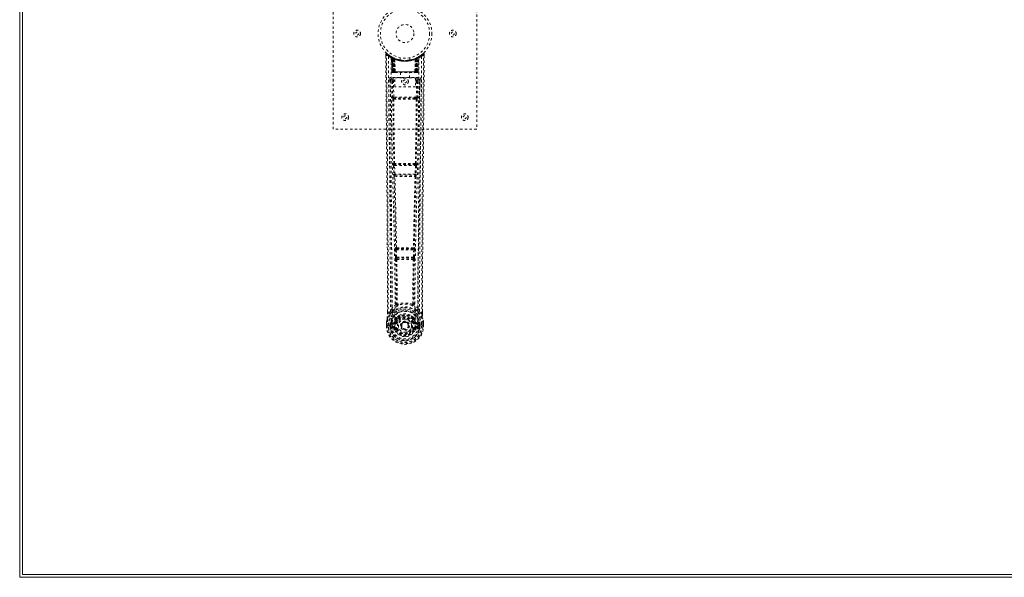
# Model space of a CAD drawing. Header units: inches. Extents: x 14 to 182, y 61 to 121.
# Tile 1 of 8: x 14 to 55, y 61 to 85. Entities that reach past the tile are written whole.
import ezdxf

# ---------------------------------------------------------------- set-up
doc = ezdxf.new("R2010")
doc.units = ezdxf.units.IN
doc.header["$MEASUREMENT"] = 0
doc.linetypes.add('SLD-Dashed', pattern=[0.075, 0.05, -0.025])
doc.linetypes.add('SLD-Solid', pattern=[0])

msp = doc.modelspace()

# ---------------------------------------------------------------- linework, layer by layer
at = {"color": 7, "linetype": 'SLD-Solid', "lineweight": 15}
for p, q in [((14.141, 61.4), (14.141, 120.9)), ((14.259, 120.782), (14.259, 61.518)), ((14.259, 120.782), (14.259, 61.518)), ((97.891, 61.4), (14.141, 61.4)), ((14.259, 61.518), (97.891, 61.518)), ((14.259, 61.518), (97.891, 61.518))]:
    msp.add_line(p, q, dxfattribs=at)
at = {"color": 7, "linetype": 'SLD-Dashed', "lineweight": 0}
for p, q in [((27.259, 80.15), (27.259, 88.15)), ((33.259, 88.15), (33.259, 80.15)), ((29.452, 83.291), (29.453, 83.208)), ((29.482, 83.292), (29.502, 83.314)), ((30.905, 83.226), (30.845, 83.189)), ((31.016, 83.314), (30.915, 83.233)), ((31.066, 83.292), (31.036, 83.292)), ((31.065, 83.206), (31.066, 83.291)), ((29.691, 83.177), (29.677, 83.185)), ((29.705, 83.152), (29.692, 83.16)), ((29.713, 82.554), (29.692, 83.16)), ((29.726, 82.554), (29.705, 83.152)), ((29.775, 83.132), (29.709, 83.166)), ((29.724, 83.144), (29.747, 82.551)), ((29.792, 83.106), (29.724, 83.141)), ((29.745, 82.554), (29.724, 83.141)), ((29.751, 83.111), (29.764, 83.137)), ((29.751, 83.111), (29.752, 82.554)), ((29.757, 83.109), (29.751, 83.111)), ((29.757, 83.109), (29.769, 83.135)), ((29.757, 82.554), (29.757, 83.109)), ((29.764, 83.137), (29.769, 83.135)), ((29.765, 83.105), (29.777, 83.131)), ((29.765, 82.554), (29.765, 83.105)), ((29.769, 83.103), (29.781, 83.129)), ((29.769, 83.103), (29.769, 82.554)), ((29.777, 83.131), (29.775, 83.132)), ((29.781, 83.129), (29.777, 83.131)), ((29.783, 83.096), (29.795, 83.123)), ((29.783, 83.096), (29.784, 82.554)), ((29.787, 83.095), (29.799, 83.121)), ((29.787, 82.554), (29.787, 83.095)), ((29.792, 83.106), (29.793, 83.105)), ((29.811, 82.554), (29.792, 83.106)), ((29.793, 83.105), (29.813, 82.554)), ((29.795, 83.123), (29.799, 83.121)), ((29.838, 83.076), (29.836, 83.077)), ((29.841, 82.553), (29.836, 83.077)), ((29.838, 83.076), (29.843, 82.554)), ((29.842, 83.103), (29.839, 83.104)), ((30.059, 83.139), (30.059, 83.043)), ((30.459, 83.043), (30.459, 83.139)), ((30.679, 83.104), (30.676, 83.103)), ((30.676, 82.554), (30.68, 83.076)), ((30.682, 83.077), (30.677, 82.553)), ((30.682, 83.077), (30.68, 83.076)), ((30.706, 82.554), (30.725, 83.105)), ((30.726, 83.106), (30.707, 82.554)), ((30.719, 83.121), (30.731, 83.095)), ((30.723, 83.123), (30.749, 83.135)), ((30.723, 83.123), (30.735, 83.096)), ((30.725, 83.105), (30.726, 83.106)), ((30.794, 83.141), (30.726, 83.106)), ((30.731, 83.095), (30.731, 82.554)), ((30.735, 82.554), (30.735, 83.096)), ((30.741, 83.131), (30.737, 83.129)), ((30.737, 83.129), (30.749, 83.103)), ((30.741, 83.131), (30.753, 83.105)), ((30.743, 83.132), (30.742, 83.131)), ((30.81, 83.166), (30.743, 83.132)), ((30.749, 83.135), (30.754, 83.137)), ((30.749, 83.135), (30.762, 83.109)), ((30.749, 82.554), (30.749, 83.103)), ((30.753, 83.105), (30.753, 82.554)), ((30.754, 83.137), (30.763, 83.142)), ((30.754, 83.137), (30.767, 83.111)), ((30.767, 83.111), (30.762, 83.109)), ((30.762, 83.109), (30.762, 82.554)), ((30.767, 82.554), (30.767, 83.111)), ((30.771, 82.551), (30.794, 83.144)), ((30.774, 82.554), (30.794, 83.141)), ((30.787, 83.135), (30.782, 83.136)), ((30.792, 82.554), (30.813, 83.152)), ((30.806, 82.554), (30.827, 83.16)), ((30.827, 83.16), (30.813, 83.152)), ((30.841, 83.185), (30.828, 83.177)), ((29.713, 82.554), (29.726, 82.554)), ((29.752, 82.554), (29.713, 82.554)), ((29.726, 82.554), (29.765, 82.554)), ((29.74, 82.526), (29.743, 82.525)), ((29.745, 82.554), (29.811, 82.554)), ((29.752, 82.525), (29.757, 82.525)), ((29.756, 82.525), (29.766, 82.525)), ((30.762, 82.554), (29.757, 82.554)), ((29.766, 82.525), (29.77, 82.525)), ((29.769, 82.554), (30.749, 82.554)), ((29.774, 82.525), (29.841, 82.525)), ((29.784, 82.554), (29.787, 82.554)), ((30.731, 82.554), (29.787, 82.554)), ((29.813, 82.554), (29.811, 82.554)), ((29.841, 82.553), (29.843, 82.554)), ((29.843, 82.554), (30.676, 82.554)), ((29.843, 82.525), (30.675, 82.525)), ((30.064, 82.525), (30.064, 82.293)), ((30.454, 82.293), (30.454, 82.525)), ((30.676, 82.554), (30.677, 82.553)), ((30.677, 82.525), (30.744, 82.525)), ((30.707, 82.554), (30.706, 82.554)), ((30.707, 82.554), (30.774, 82.554)), ((30.731, 82.554), (30.735, 82.554)), ((30.749, 82.525), (30.753, 82.525)), ((30.753, 82.554), (30.792, 82.554)), ((30.753, 82.525), (30.762, 82.525)), ((30.761, 82.525), (30.766, 82.525)), ((30.766, 82.525), (30.766, 82.527)), ((30.806, 82.554), (30.767, 82.554)), ((30.774, 82.525), (30.774, 82.525)), ((30.775, 82.525), (30.779, 82.526)), ((30.792, 82.554), (30.806, 82.554)), ((29.646, 82.228), (29.642, 82.21)), ((29.643, 82.218), (29.643, 82.208)), ((29.643, 82.208), (29.643, 82.207)), ((29.643, 82.207), (29.65, 81.393)), ((29.687, 82.316), (29.687, 82.256)), ((30.831, 82.316), (29.687, 82.316)), ((29.687, 82.256), (29.835, 82.256)), ((29.735, 82.153), (29.78, 82.154)), ((29.735, 82.153), (29.742, 81.493)), ((29.78, 82.199), (29.78, 82.154)), ((29.835, 82.199), (29.78, 82.199)), ((29.835, 82.154), (29.78, 82.154)), ((29.787, 81.494), (29.78, 82.154)), ((29.835, 81.927), (29.835, 82.293)), ((29.835, 82.293), (30.696, 82.293)), ((30.696, 82.293), (30.696, 81.927)), ((30.696, 82.256), (30.831, 82.256)), ((30.696, 82.199), (30.739, 82.199)), ((30.696, 82.154), (30.739, 82.154)), ((30.739, 82.154), (30.732, 81.494)), ((30.739, 82.199), (30.739, 82.154)), ((30.783, 82.153), (30.776, 81.493)), ((30.831, 82.256), (30.831, 82.316)), ((30.868, 81.393), (30.875, 82.207)), ((30.876, 82.21), (30.873, 82.228)), ((30.875, 82.208), (30.875, 82.218)), ((30.875, 82.207), (30.875, 82.208)), ((30.696, 81.927), (29.835, 81.927)), ((29.784, 81.404), (29.833, 81.403)), ((30.732, 81.494), (29.787, 81.494)), ((29.843, 81.45), (29.796, 81.45)), ((30.675, 81.45), (29.843, 81.45)), ((30.723, 81.45), (30.675, 81.45)), ((30.685, 81.403), (30.734, 81.404)), ((33.259, 80.15), (27.259, 80.15)), ((29.792, 78.715), (29.786, 78.712)), ((29.831, 78.668), (29.837, 78.671)), ((30.687, 78.668), (29.831, 78.668)), ((30.681, 78.671), (30.687, 78.668)), ((30.732, 78.712), (30.726, 78.715)), ((29.779, 78.622), (29.79, 78.269)), ((29.824, 78.623), (30.694, 78.623)), ((29.835, 78.271), (29.824, 78.623)), ((30.684, 78.271), (29.835, 78.271)), ((30.694, 78.623), (30.684, 78.271)), ((30.739, 78.622), (30.728, 78.269)), ((29.803, 78.18), (29.804, 78.179)), ((29.848, 78.226), (29.848, 78.226)), ((29.848, 78.226), (30.67, 78.226)), ((30.67, 78.226), (30.67, 78.226)), ((30.714, 78.179), (30.715, 78.18)), ((29.849, 75.1), (29.861, 74.791)), ((29.872, 75.194), (29.859, 75.19)), ((29.893, 75.102), (30.625, 75.102)), ((29.905, 74.793), (29.893, 75.102)), ((29.903, 75.147), (29.916, 75.151)), ((30.615, 75.147), (29.903, 75.147)), ((30.602, 75.151), (30.615, 75.147)), ((30.625, 75.102), (30.613, 74.793)), ((30.647, 75.194), (30.66, 75.19)), ((30.67, 75.1), (30.658, 74.791)), ((29.861, 74.791), (29.863, 74.757)), ((29.879, 74.701), (29.88, 74.701)), ((30.613, 74.793), (29.905, 74.793)), ((29.924, 74.748), (29.923, 74.748)), ((29.923, 74.748), (30.595, 74.748)), ((30.595, 74.748), (30.594, 74.748)), ((30.638, 74.701), (30.639, 74.701)), ((30.658, 74.791), (30.655, 74.757)), ((29.523, 72.418), (29.522, 72.507)), ((29.524, 72.508), (29.524, 72.419)), ((29.648, 72.535), (29.552, 72.42)), ((29.648, 72.535), (29.708, 72.647)), ((30.811, 72.647), (30.87, 72.535)), ((30.966, 72.42), (30.87, 72.535)), ((30.995, 72.419), (30.994, 72.521)), ((30.996, 72.418), (30.996, 72.52)), ((29.878, 72.072), (29.885, 72.083)), ((29.885, 72.083), (29.912, 72.072)), ((29.888, 72.232), (29.887, 72.209)), ((29.895, 72.259), (29.906, 72.277)), ((29.911, 72.227), (29.911, 72.204)), ((30.606, 72.072), (30.633, 72.083)), ((30.607, 72.204), (30.607, 72.227)), ((30.612, 72.277), (30.624, 72.26)), ((30.631, 72.232), (30.631, 72.209)), ((30.633, 72.083), (30.64, 72.072)), ((29.48, 72.04), (29.48, 72.036)), ((29.48, 71.919), (29.48, 72.036)), ((29.48, 71.919), (29.484, 71.919)), ((29.481, 72.036), (29.481, 71.918)), ((29.484, 71.919), (29.537, 71.919)), ((29.51, 72.036), (29.509, 71.92)), ((29.537, 71.919), (29.56, 71.92)), ((29.56, 71.92), (29.566, 71.92)), ((29.566, 71.92), (29.716, 71.92)), ((29.631, 71.993), (29.631, 71.993)), ((29.631, 71.92), (29.631, 71.993)), ((29.631, 71.92), (29.631, 71.92)), ((29.661, 71.991), (29.66, 71.921)), ((29.666, 71.92), (29.66, 71.921)), ((29.661, 71.992), (29.666, 72.011)), ((29.666, 72.011), (29.666, 71.998)), ((29.666, 71.998), (29.666, 71.92)), ((29.675, 72.039), (29.672, 72.035)), ((29.676, 72.039), (29.686, 72.05)), ((29.684, 71.799), (29.803, 71.776)), ((29.801, 72.071), (29.686, 72.05)), ((29.686, 72.05), (29.686, 72.05)), ((29.686, 72.05), (29.686, 72.05)), ((29.701, 72.017), (29.83, 72.042)), ((29.701, 72.017), (29.701, 71.987)), ((29.83, 72.017), (29.701, 72.017)), ((29.83, 71.987), (29.701, 71.987)), ((29.714, 71.865), (29.714, 71.835)), ((29.714, 71.865), (29.83, 71.865)), ((29.83, 71.815), (29.714, 71.835)), ((29.714, 71.835), (29.83, 71.835)), ((29.716, 71.919), (29.716, 71.92)), ((29.83, 72.042), (29.83, 72.017)), ((29.83, 71.987), (29.83, 72.017)), ((29.83, 71.865), (29.83, 71.835)), ((29.83, 71.815), (29.83, 71.835)), ((29.89, 71.771), (29.886, 71.78)), ((29.912, 71.781), (29.89, 71.771)), ((30.103, 71.926), (30.103, 71.942)), ((30.103, 71.918), (30.103, 71.926)), ((30.628, 71.771), (30.606, 71.781)), ((30.632, 71.78), (30.628, 71.771)), ((30.683, 71.748), (30.628, 71.771)), ((30.688, 72.042), (30.817, 72.017)), ((30.688, 72.042), (30.688, 72.017)), ((30.817, 72.017), (30.688, 72.017)), ((30.688, 71.987), (30.688, 72.017)), ((30.817, 71.987), (30.688, 71.987)), ((30.688, 71.865), (30.688, 71.835)), ((30.688, 71.865), (30.804, 71.865)), ((30.804, 71.835), (30.688, 71.815)), ((30.688, 71.815), (30.688, 71.835)), ((30.688, 71.835), (30.804, 71.835)), ((30.716, 71.776), (30.835, 71.799)), ((30.833, 72.05), (30.717, 72.071)), ((30.802, 71.92), (30.953, 71.92)), ((30.804, 71.835), (30.804, 71.865)), ((30.817, 71.987), (30.817, 72.017)), ((30.833, 72.05), (30.843, 72.04)), ((30.846, 72.035), (30.843, 72.04)), ((30.852, 72.011), (30.852, 71.998)), ((30.857, 71.992), (30.852, 72.011)), ((30.852, 71.998), (30.853, 71.92)), ((30.853, 71.92), (30.858, 71.921)), ((30.887, 71.993), (30.858, 71.991)), ((30.858, 71.921), (30.858, 71.991)), ((30.887, 71.993), (30.888, 71.921)), ((30.887, 71.993), (30.887, 71.993)), ((30.953, 71.92), (30.959, 71.92)), ((30.959, 71.92), (30.982, 71.919)), ((30.982, 71.919), (31.035, 71.919)), ((31.009, 71.92), (31.009, 72.036)), ((31.035, 71.919), (31.039, 71.919)), ((31.038, 71.918), (31.037, 72.036)), ((31.038, 72.036), (31.038, 72.04)), ((31.039, 71.919), (31.038, 72.036))]:
    msp.add_line(p, q, dxfattribs=at)
at = {"color": 7, "linetype": 'SLD-Dashed', "lineweight": 0, "flags": 128}
for points in [[(29.522, 72.507), (29.52, 75.136), (29.503, 77.854), (29.478, 80.573), (29.452, 83.292)], [(29.452, 83.292), (29.453, 83.291), (29.455, 83.292), (29.461, 83.292), (29.471, 83.292), (29.477, 83.292), (29.482, 83.292)], [(29.501, 83.312), (29.494, 83.316), (29.486, 83.318), (29.477, 83.319), (29.469, 83.317), (29.463, 83.314), (29.457, 83.308), (29.454, 83.302), (29.453, 83.294)], [(29.552, 72.42), (29.553, 73.158), (29.553, 73.938), (29.551, 74.761), (29.547, 75.627), (29.543, 76.423), (29.537, 77.253), (29.536, 77.444), (29.534, 77.636), (29.533, 77.83), (29.532, 77.963), (29.531, 78.093), (29.53, 78.229), (29.528, 78.37), (29.524, 78.823), (29.52, 79.328), (29.514, 79.884), (29.511, 80.235), (29.508, 80.607), (29.504, 81.01), (29.5, 81.385), (29.495, 81.876), (29.491, 82.312), (29.488, 82.693), (29.485, 83.02), (29.482, 83.292)], [(30.966, 72.42), (30.965, 73.234), (30.966, 74.082), (30.968, 74.966), (30.972, 75.768), (30.975, 76.286), (30.978, 76.828), (30.982, 77.394), (30.987, 77.958), (30.991, 78.446), (30.996, 79.093), (31.003, 79.781), (31.01, 80.51), (31.016, 81.187), (31.036, 83.292)], [(30.996, 72.52), (30.998, 75.137), (31.016, 77.853), (31.04, 80.574), (31.066, 83.292)], [(31.063, 83.291), (31.061, 83.299), (31.058, 83.307), (31.053, 83.313), (31.046, 83.318), (31.039, 83.321), (31.032, 83.322), (31.024, 83.32), (31.018, 83.316)], [(29.571, 83.198), (29.577, 81.607), (29.595, 80.018), (29.626, 78.432), (29.663, 76.849), (29.693, 75.609), (29.716, 74.373), (29.726, 73.143), (29.716, 71.92)], [(29.68, 83.143), (29.687, 81.556), (29.707, 79.971), (29.74, 78.389), (29.78, 76.81), (29.812, 75.573), (29.836, 74.34), (29.846, 73.112), (29.834, 71.89)], [(29.685, 83.177), (29.692, 83.166), (29.696, 83.152)], [(29.692, 83.166), (29.693, 83.16), (29.693, 83.159)], [(29.723, 83.149), (29.724, 83.143), (29.724, 83.141)], [(29.725, 83.157), (29.732, 83.154), (29.764, 83.137)], [(30.457, 83.043), (30.458, 83.043), (30.44, 83.04), (30.402, 83.034), (30.348, 83.029), (30.283, 83.025), (30.259, 83.025)], [(30.838, 83.143), (30.832, 81.556), (30.811, 79.971), (30.779, 78.389), (30.738, 76.81), (30.707, 75.573), (30.682, 74.34), (30.673, 73.111), (30.685, 71.89)], [(30.947, 83.198), (30.942, 81.607), (30.923, 80.018), (30.893, 78.432), (30.855, 76.849), (30.825, 75.609), (30.802, 74.373), (30.792, 73.143), (30.802, 71.92)], [(29.744, 82.554), (29.745, 82.547), (29.746, 82.545)], [(29.784, 82.554), (29.776, 82.554), (29.768, 82.554), (29.761, 82.554), (29.755, 82.554), (29.75, 82.554), (29.747, 82.554), (29.745, 82.554), (29.745, 82.554)], [(29.745, 82.525), (29.745, 82.525), (29.746, 82.526), (29.748, 82.526), (29.752, 82.527)], [(29.758, 82.525), (29.758, 82.525), (29.759, 82.526), (29.762, 82.526), (29.766, 82.527)], [(29.773, 82.525), (29.775, 82.525), (29.776, 82.525)], [(29.813, 82.554), (29.816, 82.544), (29.823, 82.535)], [(29.841, 82.553), (29.826, 82.539), (29.823, 82.535)], [(30.677, 82.553), (30.692, 82.539), (30.696, 82.535)], [(30.696, 82.535), (30.702, 82.544), (30.706, 82.554)], [(30.774, 82.554), (30.774, 82.554), (30.772, 82.554), (30.768, 82.554), (30.763, 82.554), (30.757, 82.554), (30.75, 82.554), (30.743, 82.554), (30.735, 82.554)], [(30.753, 82.527), (30.757, 82.526), (30.759, 82.526), (30.76, 82.525), (30.76, 82.525)], [(29.582, 82.21), (29.586, 81.834), (29.59, 81.405), (29.595, 80.936), (29.599, 80.511), (29.601, 80.288), (29.603, 80.066), (29.605, 79.843), (29.608, 79.59), (29.61, 79.335), (29.613, 79.088), (29.617, 78.585), (29.621, 78.117), (29.625, 77.685), (29.629, 77.262), (29.633, 76.772), (29.638, 75.931), (29.643, 75.083), (29.647, 74.206), (29.648, 73.351), (29.648, 72.535)], [(29.642, 82.21), (29.666, 82.182), (29.735, 82.153)], [(29.642, 82.21), (29.673, 79.022), (29.699, 75.834), (29.708, 72.647)], [(29.78, 82.199), (29.711, 82.227), (29.687, 82.256)], [(30.831, 82.256), (30.808, 82.227), (30.739, 82.199)], [(30.783, 82.153), (30.779, 82.153), (30.769, 82.153), (30.755, 82.154), (30.739, 82.154)], [(30.783, 82.153), (30.853, 82.182), (30.874, 82.208)], [(30.811, 72.647), (30.819, 75.834), (30.845, 79.022), (30.876, 82.21)], [(30.87, 72.535), (30.87, 73.276), (30.871, 74.047), (30.874, 74.85), (30.878, 75.616), (30.883, 76.392), (30.889, 77.168), (30.895, 77.924), (30.902, 78.649), (30.908, 79.325), (30.915, 80.081), (30.922, 80.791), (30.929, 81.488), (30.936, 82.21)], [(29.787, 81.494), (29.771, 81.494), (29.757, 81.493), (29.746, 81.493), (29.742, 81.493)], [(29.752, 81.405), (29.768, 80.059), (29.792, 78.715)], [(29.826, 78.712), (29.801, 80.057), (29.784, 81.404)], [(30.685, 81.403), (30.474, 81.403), (30.259, 81.403), (30.045, 81.403), (29.833, 81.403)], [(30.675, 81.45), (30.471, 81.45), (30.265, 81.45), (30.053, 81.45), (29.843, 81.45)], [(30.734, 81.404), (30.717, 80.057), (30.692, 78.712)], [(30.723, 81.45), (30.74, 81.446), (30.75, 81.438)], [(30.767, 81.405), (30.751, 80.059), (30.726, 78.715)], [(30.776, 81.493), (30.772, 81.493), (30.762, 81.493), (30.747, 81.494), (30.732, 81.494)], [(29.824, 78.623), (29.816, 78.623), (29.808, 78.623), (29.801, 78.623), (29.794, 78.623), (29.788, 78.622), (29.784, 78.622), (29.781, 78.622), (29.779, 78.622)], [(29.835, 78.271), (29.827, 78.271), (29.819, 78.27), (29.811, 78.27), (29.805, 78.27), (29.799, 78.27), (29.795, 78.27), (29.792, 78.27), (29.79, 78.269)], [(29.79, 78.269), (29.792, 78.236), (29.792, 78.234)], [(30.728, 78.269), (30.727, 78.27), (30.724, 78.27), (30.719, 78.27), (30.714, 78.27), (30.707, 78.27), (30.7, 78.27), (30.692, 78.271), (30.684, 78.271)], [(30.739, 78.622), (30.737, 78.622), (30.734, 78.622), (30.73, 78.622), (30.724, 78.623), (30.718, 78.623), (30.71, 78.623), (30.703, 78.623), (30.694, 78.623)], [(30.728, 78.269), (30.726, 78.236), (30.726, 78.234)], [(29.804, 78.179), (29.839, 76.684), (29.872, 75.194)], [(29.907, 75.189), (29.874, 76.681), (29.838, 78.177)], [(30.68, 78.177), (30.644, 76.681), (30.611, 75.189)], [(30.714, 78.179), (30.679, 76.684), (30.647, 75.194)], [(30.71, 78.199), (30.711, 78.197), (30.714, 78.179)], [(29.893, 75.102), (29.885, 75.101), (29.877, 75.101), (29.87, 75.101), (29.864, 75.1), (29.858, 75.1), (29.854, 75.1), (29.851, 75.1), (29.849, 75.1)], [(29.893, 75.102), (29.893, 75.11), (29.893, 75.118), (29.895, 75.133), (29.898, 75.143), (29.903, 75.147)], [(30.615, 75.147), (30.62, 75.143), (30.624, 75.133), (30.626, 75.118), (30.626, 75.11), (30.625, 75.102)], [(30.67, 75.1), (30.668, 75.1), (30.665, 75.1), (30.66, 75.1), (30.655, 75.1), (30.648, 75.101), (30.641, 75.101), (30.633, 75.101), (30.625, 75.102)], [(29.905, 74.793), (29.897, 74.792), (29.89, 74.792), (29.882, 74.792), (29.876, 74.792), (29.87, 74.791), (29.866, 74.791), (29.863, 74.791), (29.861, 74.791)], [(29.88, 74.701), (29.891, 73.769), (29.892, 72.84)], [(29.916, 74.696), (29.927, 73.763), (29.927, 72.833)], [(30.591, 72.833), (30.592, 73.763), (30.603, 74.696)], [(30.613, 74.793), (30.612, 74.784), (30.611, 74.776), (30.606, 74.761), (30.601, 74.752), (30.598, 74.749), (30.596, 74.748), (30.595, 74.748)], [(30.658, 74.791), (30.653, 74.791), (30.642, 74.792), (30.628, 74.792), (30.613, 74.793)], [(30.638, 74.701), (30.628, 73.769), (30.627, 72.84)], [(29.691, 72.495), (29.59, 72.371), (29.51, 72.217)], [(29.889, 72.832), (29.792, 72.745), (29.708, 72.647)], [(29.801, 72.598), (29.795, 72.592), (29.786, 72.583)], [(29.889, 72.832), (29.891, 72.821), (29.896, 72.812), (29.902, 72.806), (29.91, 72.803), (29.918, 72.803), (29.926, 72.807), (29.932, 72.813), (29.937, 72.823)], [(29.927, 72.833), (29.928, 72.832), (29.928, 72.83), (29.931, 72.827), (29.937, 72.823)], [(30.581, 72.823), (30.588, 72.827), (30.59, 72.83), (30.591, 72.832), (30.591, 72.833)], [(30.581, 72.823), (30.586, 72.813), (30.593, 72.807), (30.601, 72.803), (30.609, 72.803), (30.616, 72.806), (30.623, 72.812), (30.627, 72.821), (30.629, 72.832)], [(30.811, 72.647), (30.727, 72.745), (30.629, 72.832)], [(30.732, 72.583), (30.723, 72.592), (30.718, 72.598)], [(30.828, 72.495), (30.928, 72.372), (31.008, 72.217)], [(29.51, 72.217), (29.494, 72.139), (29.48, 72.04)], [(29.48, 72.036), (29.493, 72.131), (29.509, 72.206)], [(29.51, 72.217), (29.509, 72.212), (29.509, 72.206)], [(29.552, 72.42), (29.546, 72.42), (29.54, 72.42), (29.534, 72.42), (29.529, 72.419), (29.525, 72.419), (29.523, 72.419), (29.522, 72.419), (29.523, 72.418)], [(29.828, 72.094), (29.815, 72.077), (29.801, 72.071)], [(29.887, 72.209), (29.857, 72.159), (29.828, 72.094)], [(30.032, 72.363), (29.981, 72.336), (29.906, 72.277)], [(30.612, 72.277), (30.537, 72.336), (30.486, 72.363)], [(30.633, 72.083), (30.607, 72.144), (30.579, 72.191)], [(30.631, 72.209), (30.662, 72.159), (30.69, 72.094)], [(30.69, 72.094), (30.703, 72.077), (30.717, 72.071)], [(30.996, 72.418), (30.996, 72.419), (30.995, 72.419), (30.993, 72.419), (30.989, 72.419), (30.984, 72.42), (30.978, 72.42), (30.972, 72.42), (30.966, 72.42)], [(31.01, 72.206), (31.01, 72.212), (31.008, 72.217)], [(31.038, 72.04), (31.027, 72.128), (31.008, 72.217)], [(31.038, 72.036), (31.026, 72.131), (31.01, 72.206)], [(29.509, 71.92), (29.503, 71.92), (29.497, 71.92), (29.491, 71.92), (29.486, 71.92), (29.483, 71.919), (29.48, 71.919), (29.479, 71.919), (29.48, 71.919)], [(29.48, 72.04), (29.481, 72.04), (29.483, 72.04), (29.486, 72.039), (29.49, 72.039), (29.494, 72.038), (29.499, 72.037), (29.504, 72.037), (29.51, 72.036)], [(29.48, 72.036), (29.48, 72.036), (29.481, 72.036), (29.483, 72.036), (29.487, 72.036), (29.492, 72.036), (29.497, 72.036), (29.503, 72.036), (29.51, 72.036)], [(29.631, 71.993), (29.641, 71.992), (29.65, 71.992), (29.657, 71.991), (29.661, 71.991)], [(29.66, 71.921), (29.657, 71.92), (29.65, 71.92), (29.641, 71.92), (29.631, 71.92)], [(29.661, 71.991), (29.661, 71.992), (29.661, 71.992)], [(29.701, 71.987), (29.683, 71.99), (29.666, 71.998)], [(29.671, 71.848), (29.691, 71.861), (29.714, 71.865)], [(30.685, 71.89), (30.679, 71.812), (30.657, 71.736), (30.617, 71.666), (30.564, 71.605), (30.498, 71.556), (30.423, 71.519), (30.343, 71.497), (30.259, 71.49), (30.176, 71.497), (30.095, 71.519), (30.02, 71.556), (29.955, 71.605), (29.901, 71.666), (29.862, 71.736), (29.839, 71.812), (29.834, 71.89)], [(29.94, 72.06), (29.935, 72.062), (29.93, 72.064), (29.925, 72.066), (29.921, 72.068), (29.917, 72.07), (29.915, 72.071), (29.913, 72.071), (29.912, 72.072)], [(29.94, 71.792), (29.935, 71.79), (29.93, 71.788), (29.925, 71.786), (29.921, 71.784), (29.917, 71.783), (29.915, 71.782), (29.913, 71.781), (29.912, 71.781)], [(30.578, 72.06), (30.584, 72.062), (30.589, 72.064), (30.593, 72.066), (30.597, 72.068), (30.601, 72.07), (30.603, 72.071), (30.605, 72.071), (30.606, 72.072)], [(30.578, 71.792), (30.584, 71.79), (30.589, 71.788), (30.593, 71.786), (30.597, 71.784), (30.601, 71.783), (30.603, 71.782), (30.605, 71.781), (30.606, 71.781)], [(30.804, 71.865), (30.828, 71.861), (30.847, 71.848)], [(30.852, 71.998), (30.836, 71.99), (30.817, 71.987)], [(30.857, 71.992), (30.858, 71.991), (30.858, 71.991)], [(31.038, 72.04), (31.037, 72.04), (31.035, 72.04), (31.032, 72.039), (31.029, 72.039), (31.024, 72.038), (31.019, 72.037), (31.014, 72.037), (31.009, 72.036)], [(31.009, 72.036), (31.015, 72.036), (31.021, 72.036), (31.027, 72.036), (31.031, 72.036), (31.035, 72.036), (31.038, 72.036), (31.039, 72.036), (31.038, 72.036)], [(31.039, 71.919), (31.039, 71.919), (31.038, 71.919), (31.036, 71.919), (31.032, 71.92), (31.027, 71.92), (31.022, 71.92), (31.016, 71.92), (31.009, 71.92)]]:
    msp.add_lwpolyline(points, dxfattribs=at)
at = {"color": 7, "linetype": 'SLD-Dashed', "lineweight": 0}
for centre, radius in [((30.259, 84.15), 1.125), ((30.259, 84.15), 1.03), ((30.259, 84.15), 0.375), ((28.259, 84.15), 0.14), ((28.259, 84.15), 0.0625), ((32.259, 84.15), 0.141), ((32.259, 84.15), 0.0625), ((30.259, 82.15), 0.141), ((30.259, 82.15), 0.0625), ((27.759, 80.65), 0.14), ((32.759, 80.65), 0.14), ((27.759, 80.65), 0.0625), ((32.759, 80.65), 0.0625), ((30.259, 71.926), 0.7), ((30.259, 71.926), 0.69), ((30.259, 71.926), 0.623), ((30.259, 71.926), 0.32), ((30.259, 71.926), 0.275), ((30.259, 71.926), 0.188), ((30.259, 71.926), 0.157), ((30.259, 71.926), 0.142), ((30.259, 71.926), 0.139), ((30.259, 71.926), 0.138)]:
    msp.add_circle(centre, radius, dxfattribs=at)
for centre, radius, start, end in [((29.482, 83.292), 0.03, 47.8477, 180.5314), ((30.254, 84.185), 1.2, 228.1041, 235.3369), ((30.259, 84.151), 1.158, 227.8714, 312.1369), ((30.255, 84.144), 1.12, 227.8958, 235.3632), ((29.601, 83.198), 0.03, 55.9267, 179.7348), ((30.259, 84.15), 1.127, 235.3416, 240.474), ((30.259, 84.15), 1.127, 299.526, 304.6584), ((30.264, 84.144), 1.12, 304.6371, 312.1019), ((30.917, 83.198), 0.03, 0.2615, 124.077), ((30.261, 84.19), 1.206, 304.6792, 311.8728), ((31.036, 83.292), 0.03, 359.4717, 132.1511), ((30.98, 83.262), 0.0633, 28.5158, 55.8927), ((30.245, 84.385), 1.365, 240.418, 245.5475), ((29.662, 83.159), 0.03, 1.9905, 58.912), ((30.227, 84.096), 1.065, 238.8982, 239.8297), ((29.642, 83.123), 0.0707, 31.4525, 58.8933), ((29.721, 83.13), 0.0429, 114.1768, 162.9835), ((30.259, 84.182), 1.19, 240.8801, 299.1199), ((29.675, 83.151), 0.0299, 1.9031, 59.6981), ((30.174, 84.002), 0.956, 239.6161, 242.5278), ((30.27, 84.172), 1.154, 239.9253, 243.9574), ((30.249, 83.785), 0.837, 228.2592, 233.5251), ((30.259, 84.15), 1.127, 240.4733, 299.5267), ((30.236, 83.764), 0.81, 229.0919, 234.4547), ((29.694, 83.14), 0.03, 16.8599, 61.2493), ((29.694, 83.14), 0.0299, 1.8058, 60.7498), ((30.259, 84.15), 1.127, 240.7811, 245.7098), ((30.247, 83.773), 0.821, 230.3925, 235.5903), ((30.259, 84.149), 1.155, 244.2143, 295.7857), ((30.259, 84.149), 1.155, 244.9105, 295.0895), ((29.762, 83.105), 0.0297, 1.4827, 64.4695), ((29.764, 83.104), 0.0297, 1.4764, 64.5493), ((30.259, 84.149), 1.155, 245.8866, 294.1134), ((30.215, 83.702), 0.731, 234.752, 238.7711), ((29.81, 83.093), 0.0311, 328.321, 19.6503), ((29.809, 83.094), 0.0345, 328.9659, 15.1477), ((30.259, 84.113), 1.12, 247.9256, 292.0744), ((30.71, 83.094), 0.0345, 164.8384, 211.048), ((30.708, 83.093), 0.031, 160.2177, 211.6924), ((30.302, 83.704), 0.734, 301.2412, 305.2414), ((30.367, 83.918), 0.872, 293.5613, 295.4799), ((30.778, 83.029), 0.109, 91.2471, 120.4804), ((30.755, 83.104), 0.0297, 115.4507, 178.5236), ((30.756, 83.105), 0.0297, 115.5233, 178.5246), ((30.271, 83.773), 0.821, 304.4097, 309.6075), ((30.284, 83.762), 0.807, 305.5345, 310.9189), ((30.81, 83.009), 0.137, 89.4088, 113.5142), ((30.265, 83.79), 0.844, 306.4965, 311.7192), ((30.824, 83.14), 0.0299, 119.2539, 178.1984), ((30.405, 83.898), 0.836, 298.7915, 300.3493), ((30.843, 83.151), 0.0299, 120.3019, 178.0969), ((30.797, 83.13), 0.0429, 17.0146, 65.8219), ((30.857, 83.159), 0.03, 121.0773, 178.0202), ((30.274, 84.384), 1.364, 294.449, 299.5855), ((29.743, 82.555), 0.03, 181.9942, 269.9952), ((29.744, 82.556), 0.0305, 182.3656, 249.368), ((29.756, 82.555), 0.03, 181.9918, 246.5565), ((29.757, 82.557), 0.0315, 237.9447, 270.6795), ((29.774, 82.555), 0.03, 181.9327, 269.94), ((30.582, 82.551), 0.83, 179.7742, 181.6221), ((30.169, 82.547), 0.412, 179.0187, 183.0429), ((30.188, 82.547), 0.423, 179.0446, 182.9706), ((30.191, 82.547), 0.422, 179.0353, 182.9706), ((30.226, 82.547), 0.442, 179.0789, 182.8342), ((30.229, 82.547), 0.442, 179.0835, 182.8389), ((29.841, 82.555), 0.0299, 181.7963, 269.8152), ((29.844, 82.552), 0.0265, 218.3641, 269.3872), ((30.675, 82.552), 0.0266, 270.8027, 321.446), ((30.677, 82.555), 0.0299, 270.1848, 358.2037), ((30.286, 82.547), 0.446, 357.1813, 0.9056), ((30.289, 82.547), 0.446, 357.1813, 0.9056), ((30.739, 82.56), 0.0353, 261.8131, 350.6747), ((30.744, 82.555), 0.03, 270.0574, 358.0744), ((30.327, 82.547), 0.422, 357.0374, 0.9659), ((29.905, 82.551), 0.848, 358.418, 0.2259), ((30.35, 82.547), 0.412, 356.9444, 0.9754), ((30.762, 82.557), 0.0314, 269.3036, 302.3798), ((30.745, 82.411), 0.118, 75.8798, 79.5824), ((30.762, 82.555), 0.03, 293.4941, 358.0265), ((30.776, 82.555), 0.03, 270.0049, 358.0012), ((30.774, 82.556), 0.0305, 290.7103, 357.6498), ((29.687, 82.211), 0.105, 89.9158, 180.6366), ((29.624, 79.35), 2.861, 89.6401, 90.8417), ((29.687, 82.211), 0.045, 90.0203, 157.9893), ((29.78, 82.154), 0.0451, 90.4258, 180.3581), ((30.738, 82.154), 0.0451, 359.6174, 89.5736), ((30.831, 82.211), 0.105, 359.3659, 90.0816), ((30.831, 82.211), 0.045, 22.0128, 89.9776), ((30.894, 79.335), 2.875, 89.1624, 90.358), ((30.031, 81.48), 0.289, 177.3538, 195.0212), ((29.797, 81.404), 0.0456, 91.922, 179.0018), ((29.777, 81.661), 0.258, 264.2214, 271.5601), ((29.859, 81.41), 0.075, 147.9979, 184.8137), ((29.864, 81.486), 0.0773, 174.5352, 208.3813), ((29.898, 81.414), 0.0652, 146.4361, 189.4371), ((30.621, 81.414), 0.0652, 350.5383, 33.553), ((30.655, 81.486), 0.0773, 331.6291, 5.4591), ((30.658, 81.41), 0.0757, 355.3516, 31.8355), ((30.741, 81.662), 0.258, 268.4472, 275.7754), ((30.729, 81.407), 0.0384, 357.07, 55.3779), ((30.487, 81.48), 0.289, 344.9839, 2.6443), ((29.999, 78.65), 0.222, 163.6411, 187.1173), ((29.832, 78.714), 0.0451, 181.9441, 269.4404), ((29.837, 78.716), 0.0451, 181.9691, 269.4236), ((29.818, 78.848), 0.136, 258.8597, 273.2832), ((29.882, 78.637), 0.0601, 148.5899, 193.1071), ((30.259, 42.579), 36.136, 89.3136, 90.6865), ((29.883, 78.705), 0.057, 172.6041, 216.4884), ((30.259, 45.648), 33.026, 89.2675, 90.7325), ((30.681, 78.716), 0.0451, 270.5802, 358.0316), ((30.636, 78.705), 0.0567, 323.3893, 7.5189), ((30.687, 78.714), 0.0451, 270.5596, 358.0559), ((30.636, 78.637), 0.0601, 346.903, 31.4001), ((30.7, 78.848), 0.136, 266.742, 281.1117), ((30.519, 78.65), 0.222, 352.8834, 16.3582), ((29.897, 78.265), 0.0626, 174.4764, 218.4603), ((30.621, 78.265), 0.0626, 321.5425, 5.5207), ((29.91, 78.23), 0.118, 177.9867, 205.3615), ((29.848, 78.181), 0.0451, 90.6352, 181.6222), ((29.849, 78.181), 0.0451, 90.6367, 181.6266), ((29.83, 78.3), 0.123, 257.6584, 273.6584), ((29.907, 78.188), 0.0697, 146.9361, 189.0829), ((30.259, 111.75), 33.576, 269.2814, 270.7186), ((30.259, 111.574), 33.351, 269.2944, 270.7056), ((30.67, 78.182), 0.0433, 22.7738, 90.2205), ((30.611, 78.188), 0.0697, 350.9197, 33.0612), ((30.67, 78.181), 0.0451, 358.3718, 89.3678), ((30.688, 78.301), 0.125, 266.4445, 282.2387), ((30.608, 78.23), 0.118, 334.6373, 2.0209), ((30.011, 75.127), 0.165, 157.6356, 189.404), ((29.904, 75.192), 0.0451, 182.4886, 269.1379), ((29.917, 75.196), 0.0451, 182.605, 269.1009), ((29.901, 75.281), 0.092, 251.469, 273.9877), ((30.259, 38.163), 37.028, 89.4553, 90.5445), ((29.968, 75.183), 0.0613, 173.9391, 211.5309), ((30.259, 42.259), 32.893, 89.4021, 90.5979), ((30.602, 75.196), 0.0451, 270.8959, 357.4012), ((30.551, 75.183), 0.0607, 328.3045, 6.2255), ((30.618, 75.281), 0.0918, 266.0195, 288.5494), ((30.614, 75.192), 0.0451, 270.8633, 357.5101), ((30.507, 75.127), 0.165, 350.5971, 22.3632), ((29.956, 74.753), 0.0933, 177.5366, 214.1354), ((29.924, 74.703), 0.0451, 91.0388, 182.1471), ((29.925, 74.702), 0.0451, 91.0442, 182.1533), ((29.91, 74.784), 0.0879, 250.2461, 273.9547), ((29.964, 74.791), 0.0588, 177.8309, 226.6359), ((30.002, 74.708), 0.0873, 153.1885, 188.1897), ((30.259, 107.43), 32.736, 269.3991, 270.6007), ((30.259, 108.116), 33.37, 269.4251, 270.5749), ((30.593, 74.702), 0.0451, 357.8489, 88.9549), ((30.516, 74.708), 0.0873, 351.8103, 26.8115), ((30.594, 74.703), 0.0451, 357.856, 88.9581), ((30.608, 74.785), 0.0889, 266.1784, 289.6244), ((30.562, 74.753), 0.0933, 325.8676, 2.4616), ((30.259, 71.926), 0.787, 8.3239, 171.6761), ((30.259, 71.926), 0.758, 8.3239, 171.6761), ((30.259, 71.926), 0.632, 6.0643, 173.9357), ((30.111, 72.983), 0.644, 224.0876, 229.2614), ((30.259, 71.926), 0.602, 6.2697, 173.7303), ((31.235, 70.919), 2.206, 131.0598, 134.4293), ((29.768, 72.65), 0.0608, 182.384, 301.9673), ((30.527, 72.089), 0.887, 129.1301, 144.971), ((29.877, 72.839), 0.0143, 327.5511, 3.3602), ((29.95, 72.836), 0.0608, 183.6684, 286.5438), ((29.924, 72.913), 0.0795, 246.0507, 272.5056), ((30.259, 71.912), 0.965, 70.5267, 109.4745), ((30.014, 72.841), 0.0786, 193.3231, 233.7398), ((30.259, 71.985), 0.844, 69.7725, 110.2275), ((30.568, 72.836), 0.0608, 253.4562, 356.3316), ((30.505, 72.841), 0.0786, 306.2619, 346.6752), ((29.991, 72.089), 0.888, 35.0295, 50.8694), ((30.595, 72.913), 0.0795, 267.4943, 293.9481), ((30.641, 72.839), 0.0143, 176.6398, 212.4489), ((30.75, 72.65), 0.0608, 238.0298, 357.6188), ((29.285, 70.921), 2.204, 45.5693, 48.943), ((30.408, 72.982), 0.643, 310.7354, 315.9153), ((28.321, 72.39), 1.202, 351.1861, 1.3425), ((25.932, 73.059), 3.676, 346.7621, 349.9896), ((30.123, 71.836), 0.491, 116.1268, 155.5129), ((30.066, 71.83), 0.44, 113.9353, 149.9018), ((29.859, 72.099), 0.031, 190.1704, 328.1942), ((30.325, 71.93), 0.465, 145.8378, 160.7947), ((29.918, 72.212), 0.0305, 185.6372, 316.0608), ((29.909, 72.255), 0.0505, 244.2345, 271.7412), ((29.932, 72.236), 0.0444, 147.3962, 184.9986), ((29.91, 72.277), 0.0506, 244.3305, 271.7445), ((29.946, 72.282), 0.0404, 187.3006, 232.784), ((30.259, 71.915), 0.453, 39.7482, 140.251), ((29.944, 72.226), 0.0326, 132.1631, 178.3674), ((29.939, 72.228), 0.0371, 220.1718, 270.7232), ((30.259, 71.926), 0.376, 22.774, 157.226), ((30.259, 71.889), 0.494, 46.9721, 133.0279), ((30.259, 71.932), 0.411, 39.0114, 140.9886), ((30.259, 71.926), 0.346, 22.7743, 157.2257), ((30.259, 71.926), 0.275, 89.9999, 270.0001), ((30.259, 71.945), 0.476, 61.4727, 118.5261), ((30.259, 71.926), 0.157, 65.1542, 110.0596), ((30.259, 71.926), 0.275, 269.9998, 90.0002), ((30.601, 72.212), 0.0305, 223.9307, 354.3728), ((30.579, 72.228), 0.0371, 269.2785, 319.8265), ((30.572, 72.282), 0.0404, 307.2389, 352.6765), ((30.574, 72.226), 0.0326, 1.6413, 47.8282), ((30.609, 72.277), 0.0506, 268.248, 295.688), ((30.609, 72.255), 0.0505, 268.2818, 295.7449), ((30.391, 71.831), 0.497, 24.8144, 63.6297), ((30.586, 72.236), 0.0444, 355.0078, 32.6963), ((30.453, 71.83), 0.439, 30.0687, 66.0863), ((30.659, 72.099), 0.031, 211.5939, 350.05), ((34.586, 73.059), 3.676, 190.0104, 193.2379), ((32.197, 72.39), 1.202, 178.6564, 188.8137), ((30.259, 71.926), 0.78, 180, 359.4852), ((30.259, 71.926), 0.78, 180.5288, 359.4712), ((30.259, 71.926), 0.75, 180.4561, 359.5439), ((30.259, 71.926), 0.629, 180.5444, 359.4556), ((30.259, 71.926), 0.599, 180.5443, 359.4557), ((29.78, 71.995), 0.115, 159.6957, 172.2783), ((30.259, 71.926), 0.593, 180.5524, 187.6091), ((29.875, 71.875), 0.206, 187.6643, 201.652), ((29.7, 72.048), 0.0305, 203.8263, 270.9663), ((29.713, 71.805), 0.0299, 88.0518, 192.106), ((30.259, 71.914), 0.543, 179.366, 0.634), ((29.834, 72.139), 0.249, 241.7068, 269.8603), ((29.831, 72.072), 0.0299, 181.0018, 268.9478), ((29.831, 71.785), 0.0301, 91.457, 197.6222), ((29.794, 71.731), 0.0455, 22.5169, 78.6586), ((29.828, 72.098), 0.0565, 271.9619, 331.5594), ((29.83, 72.106), 0.089, 270, 337.226), ((29.83, 72.106), 0.119, 269.9986, 337.227), ((29.83, 71.746), 0.119, 22.773, 90.0014), ((29.83, 71.746), 0.089, 22.774, 90), ((29.825, 71.744), 0.0714, 30.3134, 85.248), ((30.409, 70.46), 1.41, 111.5688, 113.9798), ((30.259, 71.926), 0.459, 202.774, 337.226), ((30.259, 71.926), 0.4, 202.774, 337.226), ((30.259, 71.926), 0.376, 202.774, 337.226), ((30.259, 71.926), 0.346, 202.7743, 337.2257), ((30.688, 72.106), 0.119, 202.773, 270.0014), ((30.688, 71.746), 0.119, 89.9986, 157.227), ((30.688, 72.106), 0.089, 202.774, 270), ((30.688, 71.746), 0.089, 90, 157.226), ((30.694, 71.744), 0.0715, 94.7869, 149.7544), ((30.69, 72.099), 0.0567, 208.2285, 267.9799), ((30.725, 71.731), 0.0455, 101.3611, 157.4594), ((30.686, 72.131), 0.242, 269.7364, 298.8242), ((30.687, 72.072), 0.0299, 271.048, 359.0069), ((30.687, 71.785), 0.0301, 342.3484, 88.5723), ((30.805, 71.805), 0.0299, 347.894, 91.9482), ((30.818, 72.048), 0.0305, 269.0412, 336.1662), ((30.643, 71.875), 0.206, 338.3429, 352.3369), ((30.768, 72.003), 0.0844, 5.4069, 22.6191), ((30.259, 71.926), 0.593, 352.3909, 359.4476), ((30.865, 71.047), 0.874, 88.484, 90.4271), ((31.009, 72.036), 0.03, 0.2178, 5.2738)]:
    msp.add_arc(centre, radius, start, end, dxfattribs=at)

doc.saveas('drawing.dxf')
